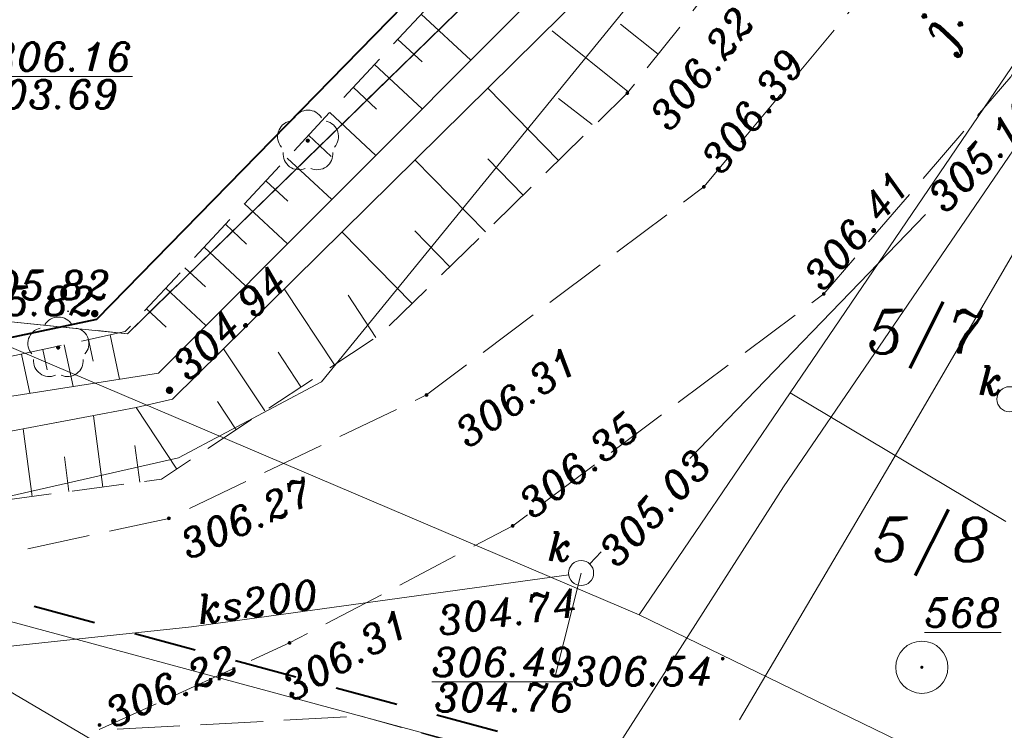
# Model space of a CAD drawing. Extents: x 4615668 to 9294084, y 5334101 to 10688993.
# Tile 5 of 37: x 4651154 to 4651178, y 5338657 to 5338674. Entities that reach past the tile are written whole.
import ezdxf

# ---------------------------------------------------------------- set-up
doc = ezdxf.new("R2010")
doc.units = 0
doc.header["$MEASUREMENT"] = 0
for name, pattern in [('BUBZ02', [1.75, 1.25, -0.5]), ('DASHED', [19.05, 12.7, -6.35]), ('EGBK02', [2, 1.5, -0.5]), ('KTCR', [1.5, 1, -0.5]), ('KTJZ01', [2, 1.5, -0.5]), ('l217_500', [2, 1.5, -0.5]), ('l219_500', [0.5, -0.25, 0, -0.25]), ('l266_500', [1, 0.5, -0.5]), ('l423_500', [2, 1.5, -0.5]), ('l424_500', [1.5, 1, -0.5]), ('l823_500', [1.75, 1.25, -0.5])]:
    doc.linetypes.add(name, pattern=pattern)
doc.layers.add('52', color=7, linetype='Continuous')
for name, color, linetype, lineweight in [('chodnik', 7, 'l423_500', 13), ('e_slupy', 7, 'Continuous', 13), ('g', 7, 'Continuous', 13), ('gr_dzialki', 7, 'l219_500', 13), ('gr_klasy', 7, 'l217_500', 13), ('jezdnia', 7, 'l424_500', 13), ('k', 7, 'Continuous', 13), ('k_elem_naziemne', 7, 'Continuous', 13), ('k_opis', 7, 'Continuous', 13), ('k_rzedne', 7, 'Continuous', 13), ('nr_dzialki', 7, 'Continuous', 13), ('ogr_symb', 7, 'l901_500', 40), ('opisy_drog', 7, 'Continuous', 13), ('osnowa', 7, 'Continuous', 13), ('pkt_wys', 7, 'Continuous', 13), ('pob_gr_obrebu', 7, 'Continuous', 40), ('rowy', 7, 'l266_500', 13), ('skarpa_gora', 7, 'l823_500', 13), ('skarpa_umoc', 7, 'Continuous', 13), ('w', 7, 'Continuous', 13), ('Wymiar', 7, 'Continuous', 9), ('zielen', 7, 'Continuous', 13)]:
    doc.layers.add(name, color=color, linetype=linetype, lineweight=lineweight)
doc.styles.add('Style-ITALIC_1250', font='ITALIC_1250.shx')
doc.styles.add('txt', font='TXT', dxfattribs={"height": 0.2})
doc.linetypes.add('KTOK05', pattern='A,3.75,[16,dgnlstyle-2015all.shx,S=0.0028,R=0,X=0,Y=0],3.75', length=7.5)
doc.linetypes.add('l901_500', pattern='A,3.75,[38,dgnlstyle-2015all.shx,S=0.0028,R=0,X=0,Y=0],3.75', length=7.5)

# ---------------------------------------------------------------- blocks, each defined once
blk = doc.blocks.new('WYS')
at = {"layer": '52', "color": 67, "linetype": 'Continuous'}
blk.add_circle((0, 0), 0.08, dxfattribs=at)
blk = doc.blocks.new('506_5')
at = {"layer": 'k_elem_naziemne', "color": 24, "linetype": 'Continuous', "lineweight": 13}
blk.add_circle((0, 0), 0.3, dxfattribs=at)
blk = doc.blocks.new('922_5')
at = {"layer": 'zielen', "linetype": 'Continuous', "lineweight": 13}
h = blk.add_hatch(color=96, dxfattribs=at)
edge = h.paths.add_edge_path()
edge.add_arc((0, 0), 0.05, 0, 360)
at = {"layer": 'zielen', "color": 96, "linetype": 'Continuous', "lineweight": 13}
for centre, start, end in [((0.005, 0.357), 30.1243, 149.8757), ((-0.352, 0.098), 101.9988, 221.9759), ((0.362, 0.098), 318.0241, 78.0012), ((-0.215, -0.321), 174.335, 293.7607), ((0.225, -0.321), 246.2393, 5.665)]:
    blk.add_arc(centre, 0.375, start, end, dxfattribs=at)
blk = doc.blocks.new('121_5')
at = {"layer": 'osnowa', "linetype": 'Continuous', "lineweight": 13}
h = blk.add_hatch(color=7, dxfattribs=at)
edge = h.paths.add_edge_path()
edge.add_arc((0, 0), 0.04, 0, 360)
at = {"layer": 'osnowa', "color": 7, "linetype": 'Continuous', "lineweight": 13}
blk.add_circle((0, 0), 0.625, dxfattribs=at)
blk = doc.blocks.new('140')
at = {"linetype": 'ByBlock', "lineweight": -2}
blk.add_hatch(color=0, dxfattribs=at).paths.add_polyline_path([(0.45, 0, 1), (-0.45, 0, 1)], flags=16)
blk = doc.blocks.new('140_1')
at = {"linetype": 'ByBlock', "lineweight": -2}
blk.add_hatch(color=0, dxfattribs=at).paths.add_polyline_path([(0.9, 0, 1), (-0.9, 0, 1)], flags=16)
blk = doc.blocks.new('SUPE04')
at = {"layer": 'e_slupy', "color": 1, "linetype": 'Continuous', "lineweight": 13}
for p, q in [((95.32, 0), (78, 10)), ((5, 0), (105, 0)), ((78, -10), (95.32, 0))]:
    blk.add_line(p, q, dxfattribs=at)
blk = doc.blocks.new('SUPE4')
at = {"layer": 'e_slupy', "color": 1, "linetype": 'Continuous', "lineweight": 13, "xscale": 0.05, "yscale": 0.05, "zscale": 0.05}
blk.add_blockref('SUPE04', (0, 0), dxfattribs=at)
blk = doc.blocks.new('G$C3390F2A0')
at = {"layer": 'chodnik', "color": 7, "linetype": 'KTCR', "lineweight": 13, "flags": 128}
blk.add_lwpolyline([(32.612, 35.695), (36.301, 34.658), (46.45, 29.984), (57.684, 22.212), (69.056, 13.503), (69.211, 10.908)], dxfattribs=at)
at = {"layer": 'g', "color": 52, "linetype": 'Continuous', "lineweight": 13, "flags": 128}
for points in [[(18.453, 39.663), (28.229, 41.889), (31.654, 43.705), (44.378, 59.32), (48.154, 63.766), (48.651, 64.632)], [(44.972, 23.653), (42.903, 24.972), (28.313, 33.861), (18.453, 39.663), (16.834, 40.838)]]:
    blk.add_lwpolyline(points, dxfattribs=at)
at = {"layer": 'gr_dzialki', "color": 96, "linetype": 'Continuous', "lineweight": 13}
for p, q in [((27.009, 44.862), (38.41, 55.998)), ((38.41, 55.998), (27.009, 44.862)), ((48.331, 51.439), (42.893, 43.447)), ((39.27, 38.121), (22.307, 45.347)), ((22.307, 45.347), (27.009, 44.862)), ((27.009, 44.862), (22.307, 45.347)), ((42.893, 43.447), (39.27, 38.121)), ((42.893, 43.447), (48.056, 40.358)), ((36.056, 34.765), (19.813, 39.153)), ((39.27, 38.121), (47.906, 33.936))]:
    blk.add_line(p, q, dxfattribs=at)
at = {"layer": 'gr_klasy', "color": 96, "linetype": 'EGBK02', "lineweight": 13}
blk.add_line((22.307, 45.347), (27.009, 44.862), dxfattribs=at)
at = {"layer": 'gr_klasy', "color": 96, "linetype": 'EGBK02', "lineweight": 13, "flags": 128}
blk.add_lwpolyline([(27.009, 44.862), (38.236, 55.829), (38.41, 55.998)], dxfattribs=at)
at = {"layer": 'jezdnia', "color": 7, "linetype": 'KTJZ01', "lineweight": 13, "flags": 128}
for points in [[(58.167, 76.235), (52.409, 66.184), (44.964, 53.366), (40.82, 48.381), (34.175, 43.393), (27.999, 40.436), (18.581, 38.395), (17.95, 39.145)], [(60.77, 74.084), (55.581, 64.618), (48.177, 51.019), (43.693, 45.814), (36.239, 40.256), (30.892, 37.45), (26.297, 35.358), (32.612, 35.695)]]:
    blk.add_lwpolyline(points, dxfattribs=at)
at = {"layer": 'k', "color": 24, "linetype": 'Continuous', "lineweight": 13}
for p, q in [((38.087, 39.343), (38.361, 39.632)), ((28.545, 37.837), (37.583, 39.085)), ((18.096, 36.723), (28.545, 37.837))]:
    blk.add_line(p, q, dxfattribs=at)
at = {"layer": 'k', "color": 24, "linetype": 'Continuous', "lineweight": 13, "flags": 128}
blk.add_lwpolyline([(40.488, 41.869), (46.131, 47.716)], dxfattribs=at)
at = {"layer": 'k_rzedne', "color": 24, "linetype": 'Continuous', "lineweight": 13}
blk.add_line((37.257, 36.65), (37.88, 39.126), dxfattribs=at)
at = {"layer": 'ogr_symb', "color": 7, "linetype": 'KTOK05', "lineweight": 40}
blk.add_lwpolyline([(39.925, 59.182), (26.264, 45.203), (17.665, 43.379)], dxfattribs=at)
at = {"layer": 'pob_gr_obrebu', "color": 7, "linetype": 'Continuous', "lineweight": 40}
for p, q in [((24.771, 38.332), (26.219, 37.94)), ((27.184, 37.679), (28.632, 37.288)), ((29.598, 37.027), (31.046, 36.636)), ((32.011, 36.375), (33.459, 35.984)), ((34.425, 35.723), (35.873, 35.332))]:
    blk.add_line(p, q, dxfattribs=at)
at = {"layer": 'rowy', "color": 7, "linetype": 'Continuous', "lineweight": 13, "flags": 128}
for points in [[(45.907, 66.112), (40.884, 57.08), (27.753, 43.919), (17.605, 42.326), (17.505, 42.175), (17.265, 42.156)], [(16.814, 40.777), (18.313, 41.412), (27.217, 43.091), (28.087, 43.295), (41.508, 56.539), (46.656, 65.614)]]:
    blk.add_lwpolyline(points, dxfattribs=at)
at = {"layer": 'skarpa_gora', "color": 7, "linetype": 'BUBZ02', "lineweight": 13, "flags": 128}
for points in [[(18.739, 40.166), (27.82, 41.374), (33.085, 44.856), (38.987, 50.629), (42.602, 55.183), (47.702, 64.673)], [(40.33, 59.003), (34.254, 52.738), (26.955, 44.913), (17.504, 42.866)]]:
    blk.add_lwpolyline(points, dxfattribs=at)
at = {"layer": 'skarpa_umoc', "color": 7, "linetype": 'Continuous', "lineweight": 13}
for p, q in [((35.233, 51.416), (34.05, 52.519)), ((35.233, 51.416), (34.05, 52.519)), ((35.233, 51.416), (34.05, 52.519)), ((35.233, 51.416), (34.05, 52.519)), ((39.729, 51.563), (38.824, 52.281)), ((39.729, 51.563), (38.824, 52.281)), ((39.729, 51.563), (38.824, 52.281)), ((39.729, 51.563), (38.824, 52.281)), ((39.729, 51.563), (38.824, 52.281)), ((39.729, 51.563), (38.824, 52.281)), ((39.729, 51.563), (38.824, 52.281)), ((39.729, 51.563), (38.824, 52.281)), ((33.489, 51.917), (34.07, 51.375)), ((33.489, 51.917), (34.07, 51.375)), ((33.489, 51.917), (34.07, 51.375)), ((33.489, 51.917), (34.07, 51.375)), ((38.998, 50.671), (37.187, 52.125)), ((38.998, 50.671), (37.187, 52.125)), ((38.998, 50.671), (37.187, 52.125)), ((38.998, 50.671), (37.187, 52.125)), ((34.07, 50.25), (32.927, 51.315)), ((34.07, 50.25), (32.927, 51.315)), ((34.07, 50.25), (32.927, 51.315)), ((34.07, 50.25), (32.927, 51.315)), ((32.417, 50.768), (32.979, 50.244)), ((32.417, 50.768), (32.979, 50.244)), ((32.417, 50.768), (32.979, 50.244)), ((32.417, 50.768), (32.979, 50.244)), ((35.642, 50.751), (37.339, 49.017)), ((35.642, 50.751), (37.339, 49.017)), ((35.642, 50.751), (37.339, 49.017)), ((35.642, 50.751), (37.339, 49.017)), ((38.146, 49.88), (37.334, 50.503)), ((38.146, 49.88), (37.334, 50.503)), ((38.146, 49.88), (37.334, 50.503)), ((38.146, 49.88), (37.334, 50.503)), ((32.959, 49.137), (31.855, 50.166)), ((32.959, 49.137), (31.855, 50.166)), ((32.959, 49.137), (31.855, 50.166)), ((32.959, 49.137), (31.855, 50.166)), ((31.345, 49.619), (31.888, 49.113)), ((31.345, 49.619), (31.888, 49.113)), ((31.345, 49.619), (31.888, 49.113)), ((31.345, 49.619), (31.888, 49.113)), ((31.901, 48.077), (30.834, 49.072)), ((31.901, 48.077), (30.834, 49.072)), ((31.901, 48.077), (30.834, 49.072)), ((31.901, 48.077), (30.834, 49.072)), ((33.895, 49.027), (35.584, 47.301)), ((33.895, 49.027), (35.584, 47.301)), ((33.895, 49.027), (35.584, 47.301)), ((33.895, 49.027), (35.584, 47.301)), ((36.488, 48.185), (35.642, 49.05)), ((36.488, 48.185), (35.642, 49.05)), ((36.488, 48.185), (35.642, 49.05)), ((36.488, 48.185), (35.642, 49.05)), ((30.324, 48.525), (30.848, 48.036)), ((30.324, 48.525), (30.848, 48.036)), ((30.324, 48.525), (30.848, 48.036)), ((30.324, 48.525), (30.848, 48.036)), ((30.844, 47.016), (29.814, 47.977)), ((30.844, 47.016), (29.814, 47.977)), ((30.844, 47.016), (29.814, 47.977)), ((30.844, 47.016), (29.814, 47.977)), ((29.354, 47.485), (29.861, 47.012)), ((29.354, 47.485), (29.861, 47.012)), ((29.354, 47.485), (29.861, 47.012)), ((29.354, 47.485), (29.861, 47.012)), ((32.148, 47.303), (33.829, 45.584)), ((32.148, 47.303), (33.829, 45.584)), ((32.148, 47.303), (33.829, 45.584)), ((32.148, 47.303), (33.829, 45.584)), ((34.733, 46.468), (33.891, 47.33)), ((34.733, 46.468), (33.891, 47.33)), ((34.733, 46.468), (33.891, 47.33)), ((34.733, 46.468), (33.891, 47.33)), ((29.839, 46.009), (28.844, 46.938)), ((29.839, 46.009), (28.844, 46.938)), ((29.839, 46.009), (28.844, 46.938)), ((29.839, 46.009), (28.844, 46.938)), ((28.384, 46.445), (28.874, 45.989)), ((28.384, 46.445), (28.874, 45.989)), ((28.384, 46.445), (28.874, 45.989)), ((28.384, 46.445), (28.874, 45.989)), ((28.887, 45.055), (27.925, 45.952)), ((28.887, 45.055), (27.925, 45.952)), ((28.887, 45.055), (27.925, 45.952)), ((28.887, 45.055), (27.925, 45.952)), ((30.766, 45.939), (31.97, 44.119)), ((30.766, 45.939), (31.97, 44.119)), ((30.766, 45.939), (31.97, 44.119)), ((30.766, 45.939), (31.97, 44.119)), ((32.961, 44.774), (32.295, 45.782)), ((32.961, 44.774), (32.295, 45.782)), ((32.961, 44.774), (32.295, 45.782)), ((32.961, 44.774), (32.295, 45.782)), ((27.466, 45.46), (27.938, 45.019)), ((27.466, 45.46), (27.938, 45.019)), ((27.466, 45.46), (27.938, 45.019)), ((27.466, 45.46), (27.938, 45.019)), ((26.076, 44.722), (26.188, 44.206)), ((26.076, 44.722), (26.188, 44.206)), ((26.076, 44.722), (26.188, 44.206)), ((26.076, 44.722), (26.188, 44.206)), ((26.819, 43.771), (26.589, 44.833)), ((26.819, 43.771), (26.589, 44.833)), ((26.819, 43.771), (26.589, 44.833)), ((26.819, 43.771), (26.589, 44.833)), ((24.668, 43.434), (24.464, 44.373)), ((24.668, 43.434), (24.464, 44.373)), ((24.668, 43.434), (24.464, 44.373)), ((24.668, 43.434), (24.464, 44.373)), ((24.977, 44.484), (25.082, 44)), ((24.977, 44.484), (25.082, 44)), ((24.977, 44.484), (25.082, 44)), ((24.977, 44.484), (25.082, 44)), ((25.706, 43.597), (25.49, 44.595)), ((25.706, 43.597), (25.49, 44.595)), ((25.706, 43.597), (25.49, 44.595)), ((25.706, 43.597), (25.49, 44.595)), ((29.311, 44.503), (30.297, 43.012)), ((29.311, 44.503), (30.297, 43.012)), ((29.311, 44.503), (30.297, 43.012)), ((29.311, 44.503), (30.297, 43.012)), ((31.165, 43.586), (30.615, 44.417)), ((31.165, 43.586), (30.615, 44.417)), ((31.165, 43.586), (30.615, 44.417)), ((31.165, 43.586), (30.615, 44.417)), ((29.616, 42.562), (29.167, 43.24)), ((29.616, 42.562), (29.167, 43.24)), ((29.616, 42.562), (29.167, 43.24)), ((29.616, 42.562), (29.167, 43.24)), ((27.217, 43.091), (28.191, 41.619)), ((27.217, 43.091), (28.191, 41.619)), ((27.217, 43.091), (28.191, 41.619)), ((27.217, 43.091), (28.191, 41.619)), ((26.189, 42.897), (26.417, 41.187)), ((26.189, 42.897), (26.417, 41.187)), ((26.189, 42.897), (26.417, 41.187)), ((26.189, 42.897), (26.417, 41.187)), ((24.504, 42.579), (24.719, 40.961)), ((24.504, 42.579), (24.719, 40.961)), ((24.504, 42.579), (24.719, 40.961)), ((24.504, 42.579), (24.719, 40.961)), ((27.303, 41.305), (27.186, 42.184)), ((27.303, 41.305), (27.186, 42.184)), ((27.303, 41.305), (27.186, 42.184)), ((27.303, 41.305), (27.186, 42.184)), ((25.605, 41.079), (25.494, 41.912)), ((25.605, 41.079), (25.494, 41.912)), ((25.605, 41.079), (25.494, 41.912)), ((25.605, 41.079), (25.494, 41.912))]:
    blk.add_line(p, q, dxfattribs=at)
at = {"layer": 'w', "color": 160, "linetype": 'Continuous', "lineweight": 13, "flags": 128}
for points in [[(37.632, 33.219), (42.73, 41.189), (49.271, 50.781), (53.607, 58.514), (58.222, 66.885), (60.245, 70.486)], [(41.674, 35.607), (45.906, 42.787), (55.64, 59.496)]]:
    blk.add_lwpolyline(points, dxfattribs=at)
at = {"layer": 'w', "color": 160, "linetype": 'Continuous', "lineweight": 13}
blk.add_point((45.906, 42.787), dxfattribs=at)
at = {"layer": 'e_slupy', "color": 1, "linetype": 'Continuous', "lineweight": 13, "rotation": 142.5715281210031}
blk.add_blockref('SUPE4', (26.124, 33.161), dxfattribs=at)
at = {"layer": 'k_elem_naziemne', "color": 24, "linetype": 'Continuous', "lineweight": 13}
for p, rotation in [((48.144, 43.291), 270.065780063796), ((37.88, 39.126), 248.4258518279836)]:
    blk.add_blockref('506_5', p, dxfattribs=dict(at, rotation=rotation))
at = {"layer": 'osnowa', "color": 7, "linetype": 'Continuous', "lineweight": 13}
blk.add_blockref('121_5', (46.046, 36.867), dxfattribs=at)
at = {"layer": 'pkt_wys', "color": 7, "linetype": 'Continuous', "lineweight": 13, "xscale": 0.1, "yscale": 0.1, "zscale": 0.1}
for name, p, rotation in [('140', (38.987, 50.629), 0.06578024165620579), ('140', (38.987, 50.629), 0.06578024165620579), ('140', (38.987, 50.629), 0.06578024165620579), ('140', (38.987, 50.629), 0.06578024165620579), ('140', (40.82, 48.381), 0.06578024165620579), ('140', (40.82, 48.381), 0.06578024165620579), ('140', (40.82, 48.381), 0.06578024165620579), ('140', (40.82, 48.381), 0.06578024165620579), ('140', (40.82, 48.381), 0.06578024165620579), ('140', (40.82, 48.381), 0.06578024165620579), ('140', (40.82, 48.381), 0.06578024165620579), ('140', (40.82, 48.381), 0.06578024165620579), ('140', (43.693, 45.814), 0.06578024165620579), ('140', (43.693, 45.814), 0.06578024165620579), ('140', (43.693, 45.814), 0.06578024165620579), ('140', (43.693, 45.814), 0.06578024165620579), ('140', (43.693, 45.814), 0.06578024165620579), ('140', (43.693, 45.814), 0.06578024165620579), ('140', (43.693, 45.814), 0.06578024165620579), ('140', (43.693, 45.814), 0.06578024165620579), ('WYS', (25.582, 45.399), 0.06577989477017), ('140_1', (26.222, 45.344), 0.06578024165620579), ('140_1', (28.015, 43.506), 0.06578024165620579), ('140_1', (28.015, 43.506), 0.06578024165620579), ('140_1', (28.015, 43.506), 0.06578024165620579), ('140_1', (28.015, 43.506), 0.06578024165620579), ('140', (34.175, 43.393), 0.06578024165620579), ('140', (34.175, 43.393), 0.06578024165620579), ('140', (34.175, 43.393), 0.06578024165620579), ('140', (34.175, 43.393), 0.06578024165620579), ('140', (27.999, 40.436), 0.06578024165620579), ('140', (27.999, 40.436), 0.06578024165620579), ('140', (27.999, 40.436), 0.06578024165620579), ('140', (27.999, 40.436), 0.06578024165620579), ('140', (36.239, 40.256), 0.06578024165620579), ('140', (36.239, 40.256), 0.06578024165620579), ('140', (36.239, 40.256), 0.06578024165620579), ('140', (36.239, 40.256), 0.06578024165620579), ('140', (30.892, 37.45), 0.06578024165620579), ('140', (30.892, 37.45), 0.06578024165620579), ('140', (30.892, 37.45), 0.06578024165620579), ('140', (30.892, 37.45), 0.06578024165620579), ('140', (41.273, 37.072), 0.06578024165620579), ('140', (41.273, 37.072), 0.06578024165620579), ('140', (41.273, 37.072), 0.06578024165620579), ('140', (41.273, 37.072), 0.06578024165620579), ('140', (26.338, 35.483), 0.06578024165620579), ('140', (26.338, 35.483), 0.06578024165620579), ('140', (26.338, 35.483), 0.06578024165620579), ('140', (26.338, 35.483), 0.06578024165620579)]:
    blk.add_blockref(name, p, dxfattribs=dict(at, rotation=rotation))
at = {"layer": 'zielen', "color": 96, "linetype": 'Continuous', "lineweight": 13}
for p in [(31.329, 49.489), (25.346, 44.53)]:
    blk.add_blockref('922_5', p, dxfattribs=at)
at = {"layer": 'k', "color": 24, "linetype": 'Continuous', "lineweight": 13, "insert": (30.13, 38.435), "char_height": 0.68, "attachment_point": 5, "rotation": 7.857, "line_spacing_factor": 0.722892, "style": 'txt'}
blk.add_mtext('\\FITALIC_1250.shx;ks200', dxfattribs=at)
at = {"layer": 'k_elem_naziemne', "color": 24, "linetype": 'Continuous', "lineweight": 13, "style": 'Style-ITALIC_1250'}
for p in [(47.403, 43.394), (37.076, 39.419)]:
    blk.add_text('k', height=0.68, dxfattribs=at).set_placement(p)
at = {"layer": 'k_opis', "color": 24, "linetype": 'Continuous', "lineweight": 13, "insert": (46.367, 47.961), "char_height": 0.68, "attachment_point": 4, "rotation": 46.0201, "line_spacing_factor": 0.722892, "style": 'Style-ITALIC_1250'}
blk.add_mtext('\\FITALIC_1250.shx;305.19', dxfattribs=at)
at = {"layer": 'k_rzedne', "color": 24, "linetype": 'Continuous', "lineweight": 13, "char_height": 0.68, "line_spacing_factor": 0.722892, "style": 'txt'}
for s, insert, attachment_point, rotation in [('\\FITALIC_1250.shx;\\L306.16', (23.745, 51.161), 7, 0.0658), ('\\FITALIC_1250.shx;303.69', (23.41, 50.938), 1, 0.0658), ('\\FITALIC_1250.shx;305.03', (38.731, 39.23), 7, 46.4543), ('\\FITALIC_1250.shx;304.74', (34.394, 38.304), 1, 7.857), ('\\FITALIC_1250.shx;\\L306.49', (34.303, 36.652), 7, 0.0658), ('\\FITALIC_1250.shx;304.76', (34.359, 36.485), 1, 0.0658)]:
    blk.add_mtext(s, dxfattribs=dict(at, insert=insert, attachment_point=attachment_point, rotation=rotation))
at = {"layer": 'nr_dzialki', "color": 96, "linetype": 'Continuous', "lineweight": 13, "char_height": 1.04, "attachment_point": 7, "rotation": 0.0658, "line_spacing_factor": 0.722892, "style": 'txt'}
for s, insert in [('\\FITALIC_1250.shx;5/7', (44.733, 44.037)), ('\\FITALIC_1250.shx;5/8', (44.86, 39.063))]:
    blk.add_mtext(s, dxfattribs=dict(at, insert=insert))
at = {"layer": 'opisy_drog', "color": 7, "linetype": 'Continuous', "lineweight": 13, "insert": (47.257, 53.388), "char_height": 0.94, "attachment_point": 5, "rotation": 61.5988, "line_spacing_factor": 0.722892, "style": 'txt'}
blk.add_mtext('\\FITALIC_1250.shx;j.mb.', dxfattribs=at)
at = {"layer": 'osnowa', "color": 7, "linetype": 'Continuous', "lineweight": 13, "style": 'Style-ITALIC_1250'}
blk.add_text('%%u568%%u', height=0.68, dxfattribs=at).set_placement((46.112, 37.837))
at = {"layer": 'pkt_wys', "color": 7, "linetype": 'Continuous', "lineweight": 13, "char_height": 0.68, "attachment_point": 7, "line_spacing_factor": 0.722892}
for s, insert, rotation, style in [('\\FITALIC_1250.shx; 306.22', (39.714, 49.311), 51.9406, 'Style-ITALIC_1250'), ('\\FITALIC_1250.shx; 306.22', (39.714, 49.311), 51.9406, 'Style-ITALIC_1250'), ('\\FITALIC_1250.shx; 306.22', (39.714, 49.311), 51.9406, 'Style-ITALIC_1250'), ('\\FITALIC_1250.shx; 306.22', (39.714, 49.311), 51.9406, 'Style-ITALIC_1250'), ('\\FITALIC_1250.shx; 306.39', (40.965, 48.271), 52.9349, 'Style-ITALIC_1250'), ('\\FITALIC_1250.shx; 306.39', (40.965, 48.271), 52.9349, 'Style-ITALIC_1250'), ('\\FITALIC_1250.shx; 306.39', (40.965, 48.271), 52.9349, 'Style-ITALIC_1250'), ('\\FITALIC_1250.shx; 306.39', (40.965, 48.271), 52.9349, 'Style-ITALIC_1250'), ('\\FITALIC_1250.shx; 306.39', (40.965, 48.271), 52.9349, 'Style-ITALIC_1250'), ('\\FITALIC_1250.shx; 306.39', (40.965, 48.271), 52.9349, 'Style-ITALIC_1250'), ('\\FITALIC_1250.shx; 306.39', (40.965, 48.271), 52.9349, 'Style-ITALIC_1250'), ('\\FITALIC_1250.shx; 306.39', (40.965, 48.271), 52.9349, 'Style-ITALIC_1250'), ('\\FITALIC_1250.shx; 306.41', (43.374, 45.488), 49.86, 'Style-ITALIC_1250'), ('\\FITALIC_1250.shx; 306.41', (43.374, 45.488), 49.86, 'Style-ITALIC_1250'), ('\\FITALIC_1250.shx; 306.41', (43.374, 45.488), 49.86, 'Style-ITALIC_1250'), ('\\FITALIC_1250.shx; 306.41', (43.374, 45.488), 49.86, 'Style-ITALIC_1250'), ('\\FITALIC_1250.shx; 306.41', (43.374, 45.488), 49.86, 'Style-ITALIC_1250'), ('\\FITALIC_1250.shx; 306.41', (43.374, 45.488), 49.86, 'Style-ITALIC_1250'), ('\\FITALIC_1250.shx; 306.41', (43.374, 45.488), 49.86, 'Style-ITALIC_1250'), ('\\FITALIC_1250.shx; 306.41', (43.374, 45.488), 49.86, 'Style-ITALIC_1250'), ('\\FITALIC_1250.shx;305,82', (23.22, 45.477), 0.0658, 'txt'), ('\\FITALIC_1250.shx;305.82', (22.845, 45.303), 0.0658, 'Style-ITALIC_1250'), ('\\FITALIC_1250.shx; 304.94', (28.142, 43.376), 44.0607, 'Style-ITALIC_1250'), ('\\FITALIC_1250.shx; 304.94', (28.142, 43.376), 44.0607, 'Style-ITALIC_1250'), ('\\FITALIC_1250.shx; 304.94', (28.142, 43.376), 44.0607, 'Style-ITALIC_1250'), ('\\FITALIC_1250.shx; 304.94', (28.142, 43.376), 44.0607, 'Style-ITALIC_1250'), ('\\FITALIC_1250.shx; 306.31', (34.781, 41.831), 35.3012, 'Style-ITALIC_1250'), ('\\FITALIC_1250.shx; 306.31', (34.781, 41.831), 35.3012, 'Style-ITALIC_1250'), ('\\FITALIC_1250.shx; 306.31', (34.781, 41.831), 35.3012, 'Style-ITALIC_1250'), ('\\FITALIC_1250.shx; 306.31', (34.781, 41.831), 35.3012, 'Style-ITALIC_1250'), ('\\FITALIC_1250.shx; 306.35', (36.352, 40.113), 38.3202, 'Style-ITALIC_1250'), ('\\FITALIC_1250.shx; 306.35', (36.352, 40.113), 38.3202, 'Style-ITALIC_1250'), ('\\FITALIC_1250.shx; 306.35', (36.352, 40.113), 38.3202, 'Style-ITALIC_1250'), ('\\FITALIC_1250.shx; 306.35', (36.352, 40.113), 38.3202, 'Style-ITALIC_1250'), ('\\FITALIC_1250.shx; 306.27', (28.039, 39.252), 24.3271, 'Style-ITALIC_1250'), ('\\FITALIC_1250.shx; 306.31', (30.549, 35.802), 29.9486, 'Style-ITALIC_1250'), ('\\FITALIC_1250.shx;306.22', (26.663, 35.401), 24.5097, 'Style-ITALIC_1250'), ('\\FITALIC_1250.shx;306.22', (26.663, 35.401), 24.5097, 'Style-ITALIC_1250'), ('\\FITALIC_1250.shx;306.22', (26.663, 35.401), 24.5097, 'Style-ITALIC_1250'), ('\\FITALIC_1250.shx;306.22', (26.663, 35.401), 24.5097, 'Style-ITALIC_1250'), ('\\FITALIC_1250.shx; 306.54', (37.197, 36.427), 0.0658, 'Style-ITALIC_1250'), ('\\FITALIC_1250.shx; 306.54', (37.197, 36.427), 0.0658, 'Style-ITALIC_1250'), ('\\FITALIC_1250.shx; 306.54', (37.197, 36.427), 0.0658, 'Style-ITALIC_1250'), ('\\FITALIC_1250.shx; 306.54', (37.197, 36.427), 0.0658, 'Style-ITALIC_1250')]:
    blk.add_mtext(s, dxfattribs=dict(at, insert=insert, rotation=rotation, style=style))

msp = doc.modelspace()

# ---------------------------------------------------------------- block references
at = {"layer": 'Wymiar', "color": 242, "linetype": 'DASHED', "lineweight": 30, "ltscale": 0.01}
msp.add_blockref('G$C3390F2A0', (4651129.64, 5338621.247), dxfattribs=at)

doc.saveas('drawing.dxf')
